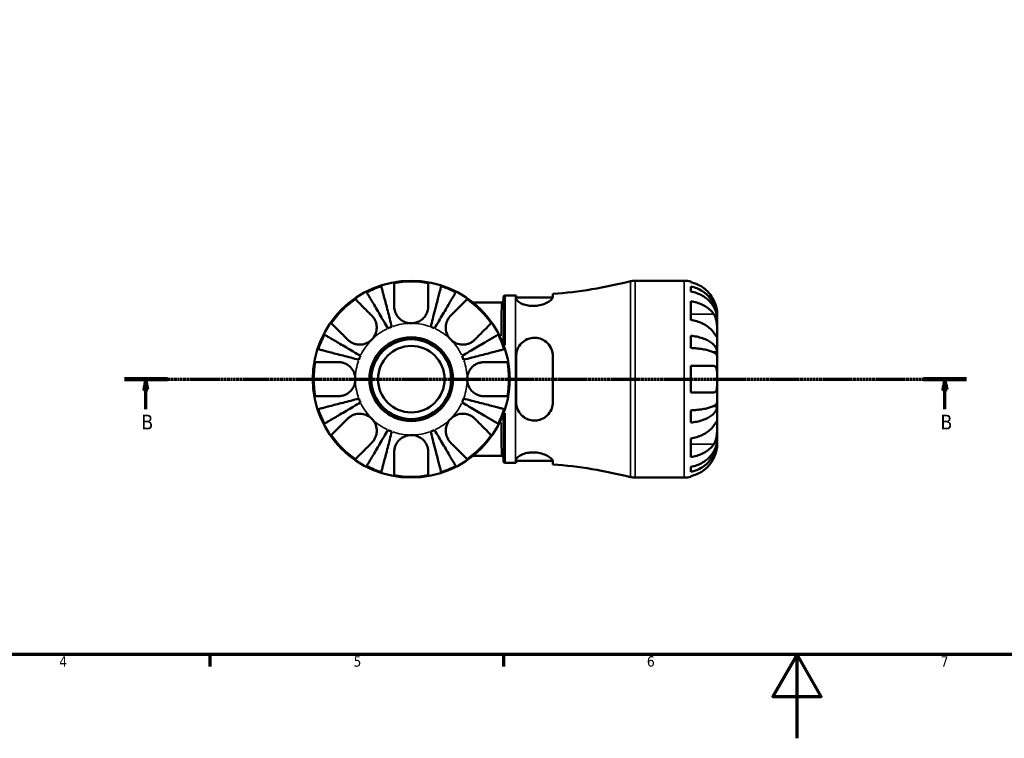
# Model space of a CAD drawing. Header units: millimetres. Extents: x 0 to 903, y 0 to 680.
# Tile 2 of 11: x 235 to 470, y 0 to 171. Entities that reach past the tile are written whole.
import ezdxf

# ---------------------------------------------------------------- set-up
doc = ezdxf.new("R2010")
doc.units = ezdxf.units.MM
doc.linetypes.add('CHAIN', pattern=[0.7087, 0.4724, -0.0591, 0.1181, -0.0591])
for name, color, linetype, lineweight in [('Border (ISO)', 7, 'Continuous', 70), ('Section Line (ISO)', 7, 'CHAIN', 70), ('Visible (ISO)', 7, 'Continuous', 50), ('Visible Narrow (ISO)', 7, 'Continuous', 35)]:
    doc.layers.add(name, color=color, linetype=linetype, lineweight=lineweight)
doc.styles.add('Label Text (ISO)', font='tahoma.ttf')
doc.styles.add('Note Text (ISO)', font='tahoma.ttf')

# ---------------------------------------------------------------- blocks, each defined once
blk = doc.blocks.new('Borders Default Border')
at = {"layer": 'Border (ISO)'}
for p, q in [((280.33, 20), (280.33, 17.1)), ((350.42, 20), (350.42, 17.1))]:
    blk.add_line(p, q, dxfattribs=at)
at = {"layer": 'Border (ISO)', "flags": 128}
for points in [[(20, 20), (20, 574), (821, 574), (821, 20), (20, 20)], [(420.5, 0), (420.5, 20), (414.73, 10), (426.27, 10), (420.5, 20)]]:
    blk.add_lwpolyline(points, dxfattribs=at)
at = {"layer": 'Border (ISO)', "color": 232, "true_color": 0xca0064, "char_height": 2.5, "attachment_point": 7, "style": 'Note Text (ISO)'}
for s, insert in [('4', (244.42, 17.1)), ('5', (314.64, 17.05)), ('6', (384.66, 17.05)), ('7', (454.77, 17.1))]:
    blk.add_mtext(s, dxfattribs=dict(at, insert=insert))
blk = doc.blocks.new('2dTransSection0')
at = {"layer": 'Section Line (ISO)', "linetype": 'CHAIN'}
blk.add_line((259.95, 85.7), (460.92, 85.7), dxfattribs=at)
at = {"layer": 'Section Line (ISO)', "linetype": 'Continuous', "lineweight": 140}
for p, q in [((259.95, 85.7), (270.24, 85.7)), ((450.63, 85.7), (460.92, 85.7))]:
    blk.add_line(p, q, dxfattribs=at)
at = {"layer": 'Section Line (ISO)', "linetype": 'Continuous'}
for p, q in [((265.09, 85.7), (264.59, 83.2)), ((265.09, 83.2), (265.09, 85.7)), ((265.59, 83.2), (265.09, 85.7)), ((455.78, 85.7), (455.28, 83.2)), ((455.78, 83.2), (455.78, 85.7)), ((456.28, 83.2), (455.78, 85.7)), ((264.59, 83.2), (265.59, 83.2)), ((265.09, 78.52), (265.09, 83.2)), ((455.28, 83.2), (456.28, 83.2)), ((455.78, 78.52), (455.78, 83.2))]:
    blk.add_line(p, q, dxfattribs=at)
at = {"layer": 'Section Line (ISO)', "linetype": 'Continuous', "flags": 128}
for points in [[(265.59, 83.2), (265.09, 85.7), (264.59, 83.2), (265.59, 83.2)], [(456.28, 83.2), (455.78, 85.7), (455.28, 83.2), (456.28, 83.2)]]:
    blk.add_lwpolyline(points, dxfattribs=at)
at = {"layer": 'Section Line (ISO)'}
for points in [[(265.59, 83.2), (265.09, 85.7), (264.59, 83.2), (265.59, 83.2)], [(456.28, 83.2), (455.78, 85.7), (455.28, 83.2), (456.28, 83.2)]]:
    blk.add_solid(points, dxfattribs=at)
at = {"layer": 'Section Line (ISO)', "char_height": 3.5, "attachment_point": 7, "style": 'Label Text (ISO)'}
for insert in [(264.02, 73.7), (454.71, 73.7)]:
    blk.add_mtext('B', dxfattribs=dict(at, insert=insert))

msp = doc.modelspace()

# ---------------------------------------------------------------- linework, layer by layer
at = {"layer": 'Visible (ISO)'}
for p, q in [((381.85, 109.198), (393.549, 109.198)), ((395.124, 109.039), (395.124, 108.825)), ((362.209, 105.269), (362.209, 106.027)), ((395.124, 107.817), (395.124, 106.609)), ((349.927, 104.028), (343.13, 104.028)), ((350.397, 94.032), (350.397, 105.203)), ((350.867, 105.673), (353.277, 105.673)), ((353.459, 105.673), (353.459, 104.901)), ((353.459, 105.173), (362.197, 105.173)), ((395.124, 104.279), (395.124, 99.824)), ((401.424, 100.317), (401.424, 101.323)), ((401.424, 100.317), (401.412, 100.317)), ((401.424, 99.935), (401.424, 100.317)), ((401.424, 96.746), (401.424, 99.935)), ((401.424, 92.136), (401.424, 96.746)), ((395.124, 96.067), (395.124, 93.152)), ((401.424, 92.136), (400.516, 92.136)), ((401.424, 91.212), (401.424, 92.136)), ((353.459, 91.198), (353.459, 80.198)), ((362.209, 80.198), (362.209, 91.198)), ((401.424, 85.698), (401.424, 91.212)), ((395.124, 88.848), (395.124, 82.548)), ((401.424, 80.183), (401.424, 85.698)), ((401.424, 79.26), (401.424, 80.183)), ((395.124, 78.244), (395.124, 75.328)), ((401.424, 79.26), (400.516, 79.26)), ((401.424, 74.649), (401.424, 79.26)), ((350.397, 66.193), (350.397, 77.364)), ((401.424, 71.461), (401.424, 74.649)), ((395.124, 71.572), (395.124, 67.117)), ((401.424, 71.078), (401.412, 71.078)), ((401.424, 71.078), (401.424, 71.461)), ((401.424, 70.073), (401.424, 71.078)), ((343.13, 67.368), (349.927, 67.368)), ((353.459, 66.495), (353.459, 65.723)), ((353.459, 66.223), (362.197, 66.223)), ((362.209, 65.369), (362.209, 66.127)), ((350.867, 65.723), (353.277, 65.723)), ((395.124, 64.787), (395.124, 63.579)), ((381.85, 62.198), (393.549, 62.198)), ((395.124, 62.57), (395.124, 62.357))]:
    msp.add_line(p, q, dxfattribs=at)
for radius in [23.5, 9.995, 9.525, 7.937]:
    msp.add_circle((328.424, 85.698), radius, dxfattribs=at)
for centre, radius, start, end in [((328.424, 85.698), 23.295, 79.94772, 100.05228), ((353.277, 218.542), 112.869, 274.53916, 284.06572), ((381.85, 104.498), 4.7, 90, 104.06572), ((393.549, 101.323), 7.875, 78.46304, 90), ((328.424, 85.698), 23.295, 107.84558, 117.15442), ((328.424, 85.698), 23.295, 62.84558, 72.15442), ((328.424, 85.698), 23.295, 124.94772, 145.05228), ((328.424, 85.698), 23.295, 34.94772, 55.05228), ((349.927, 104.498), 0.47, 270, 0), ((350.867, 105.203), 0.47, 90, 180), ((353.277, 218.542), 112.869, 270, 270.09264), ((328.424, 85.698), 13.335, 110.35117, 114.64883), ((328.424, 85.698), 13.335, 65.35117, 69.64883), ((328.424, 85.698), 23.295, 152.84558, 162.15442), ((328.424, 85.698), 23.295, 17.84558, 27.15442), ((328.424, 85.698), 23.295, 169.94772, 190.05228), ((328.424, 85.698), 13.335, 155.35117, 159.64883), ((328.424, 85.698), 13.335, 20.35117, 24.64883), ((328.424, 85.698), 23.295, 349.94772, 10.05228), ((328.424, 85.698), 13.335, 200.35117, 204.64883), ((328.424, 85.698), 13.335, 335.35117, 339.64883), ((328.424, 85.698), 23.295, 197.84558, 207.15442), ((328.424, 85.698), 23.295, 332.84558, 342.15442), ((328.424, 85.698), 13.335, 245.35117, 249.64883), ((328.424, 85.698), 13.335, 290.35117, 294.64883), ((328.424, 85.698), 23.295, 214.94772, 235.05228), ((328.424, 85.698), 23.295, 304.94772, 325.05228), ((349.927, 66.898), 0.47, 0, 90), ((350.867, 66.193), 0.47, 180, 270), ((328.424, 85.698), 23.295, 242.84558, 252.15442), ((328.424, 85.698), 23.295, 287.84558, 297.15442), ((353.277, -47.146), 112.869, 89.90736, 90), ((353.277, -47.146), 112.869, 75.93428, 85.46084), ((328.424, 85.698), 23.295, 259.94772, 280.05228), ((381.85, 66.898), 4.7, 255.93428, 270), ((393.549, 70.073), 7.875, 270, 281.53696)]:
    msp.add_arc(centre, radius, start, end, dxfattribs=at)
for points, knots in [([(324.358, 103.099), (324.358, 103.497), (324.358, 103.898), (324.358, 104.861), (324.358, 105.4), (324.358, 106.299), (324.358, 106.742), (324.358, 107.507), (324.358, 107.828), (324.358, 108.302), (324.358, 108.502), (324.358, 108.635)], [7.57906415, 7.57906415, 7.57906415, 7.57906415, 7.70533205, 7.70533205, 7.896537, 7.896537, 8.08477418, 8.08477418, 8.27301137, 8.27301137, 8.45373299, 8.45373299, 8.45373299, 8.45373299]), ([(332.49, 108.635), (332.49, 108.502), (332.49, 108.302), (332.49, 107.828), (332.49, 107.507), (332.49, 106.742), (332.49, 106.299), (332.49, 105.4), (332.49, 104.861), (332.49, 103.898), (332.49, 103.497), (332.49, 103.099)], [3.07505857, 3.07505857, 3.07505857, 3.07505857, 3.25578019, 3.25578019, 3.44401738, 3.44401738, 3.63225456, 3.63225456, 3.82345951, 3.82345951, 3.94972741, 3.94972741, 3.94972741, 3.94972741]), ([(400.647, 104.473), (400.489, 104.806), (400.3, 105.143), (399.792, 105.909), (399.449, 106.323), (398.76, 107.016), (398.352, 107.359), (397.471, 107.95), (397, 108.199), (396.117, 108.567), (395.626, 108.722), (395.124, 108.825)], [3.89239507, 3.89239507, 3.89239507, 3.89239507, 3.99831093, 3.99831093, 4.14541915, 4.14541915, 4.2913159, 4.2913159, 4.43721264, 4.43721264, 4.57824766, 4.57824766, 4.57824766, 4.57824766]), ([(322.863, 97.818), (322.543, 98.361), (322.193, 98.955), (321.509, 100.117), (321.174, 100.686), (320.583, 101.688), (320.273, 102.214), (319.695, 103.196), (319.426, 103.653), (318.975, 104.418), (318.751, 104.798), (318.365, 105.453), (318.203, 105.729), (317.963, 106.137), (317.861, 106.31), (317.793, 106.425)], [4.5445811, 4.5445811, 4.5445811, 4.5445811, 4.7337664, 4.7337664, 4.9229517, 4.9229517, 5.1114594, 5.1114594, 5.2999672, 5.2999672, 5.4881515, 5.4881515, 5.6763358, 5.6763358, 5.8595384, 5.8595384, 5.8595384, 5.8595384]), ([(321.286, 107.872), (321.319, 107.743), (321.369, 107.548), (321.488, 107.089), (321.568, 106.78), (321.759, 106.043), (321.869, 105.617), (322.091, 104.757), (322.224, 104.244), (322.509, 103.14), (322.662, 102.549), (322.953, 101.423), (323.119, 100.784), (323.457, 99.478), (323.629, 98.811), (323.787, 98.2)], [0.1928457, 0.1928457, 0.1928457, 0.1928457, 0.3760483, 0.3760483, 0.5642326, 0.5642326, 0.7524169, 0.7524169, 0.9409246, 0.9409246, 1.1294323, 1.1294323, 1.3186176, 1.3186176, 1.5078029, 1.5078029, 1.5078029, 1.5078029]), ([(333.062, 98.2), (333.22, 98.811), (333.392, 99.478), (333.73, 100.784), (333.895, 101.423), (334.187, 102.549), (334.34, 103.14), (334.625, 104.244), (334.758, 104.757), (334.98, 105.617), (335.09, 106.043), (335.281, 106.78), (335.361, 107.089), (335.479, 107.548), (335.53, 107.743), (335.563, 107.872)], [4.5445786, 4.5445786, 4.5445786, 4.5445786, 4.7337639, 4.7337639, 4.9229492, 4.9229492, 5.1114569, 5.1114569, 5.2999646, 5.2999646, 5.4881489, 5.4881489, 5.6763332, 5.6763332, 5.8595358, 5.8595358, 5.8595358, 5.8595358]), ([(339.056, 106.425), (338.988, 106.31), (338.886, 106.137), (338.646, 105.729), (338.483, 105.453), (338.097, 104.798), (337.874, 104.418), (337.423, 103.653), (337.154, 103.196), (336.576, 102.214), (336.266, 101.688), (335.675, 100.686), (335.34, 100.117), (334.656, 98.955), (334.306, 98.361), (333.986, 97.818)], [0.1928457, 0.1928457, 0.1928457, 0.1928457, 0.3760483, 0.3760483, 0.5642326, 0.5642326, 0.7524169, 0.7524169, 0.9409246, 0.9409246, 1.1294323, 1.1294323, 1.3186176, 1.3186176, 1.5078029, 1.5078029, 1.5078029, 1.5078029]), ([(395.124, 107.817), (395.629, 107.716), (396.123, 107.566), (397.009, 107.21), (397.48, 106.97), (398.361, 106.4), (398.77, 106.069), (399.458, 105.402), (399.8, 105.004), (400.389, 104.149), (400.637, 103.69), (401.01, 102.817), (401.169, 102.321), (401.376, 101.308), (401.424, 100.791), (401.424, 100.317)], [0.1494024, 0.1494024, 0.1494024, 0.1494024, 0.2912498, 0.2912498, 0.4370651, 0.4370651, 0.5828803, 0.5828803, 0.7290354, 0.7290354, 0.8751905, 0.8751905, 1.0219149, 1.0219149, 1.1686392, 1.1686392, 1.1686392, 1.1686392]), ([(401.424, 99.935), (401.424, 100.356), (401.376, 100.816), (401.169, 101.718), (401.01, 102.159), (400.637, 102.936), (400.389, 103.344), (399.8, 104.106), (399.458, 104.46), (398.77, 105.053), (398.361, 105.348), (397.48, 105.856), (397.009, 106.069), (396.123, 106.386), (395.629, 106.52), (395.124, 106.609)], [3.5133937, 3.5133937, 3.5133937, 3.5133937, 3.6601181, 3.6601181, 3.8068425, 3.8068425, 3.9529976, 3.9529976, 4.0991526, 4.0991526, 4.2449679, 4.2449679, 4.3907831, 4.3907831, 4.5326305, 4.5326305, 4.5326305, 4.5326305]), ([(315.081, 104.792), (315.175, 104.698), (315.316, 104.556), (315.651, 104.222), (315.878, 103.994), (316.419, 103.453), (316.733, 103.14), (317.368, 102.505), (317.749, 102.123), (318.43, 101.442), (318.714, 101.159), (318.995, 100.877)], [3.07505857, 3.07505857, 3.07505857, 3.07505857, 3.25578019, 3.25578019, 3.44401738, 3.44401738, 3.63225456, 3.63225456, 3.82345951, 3.82345951, 3.94972741, 3.94972741, 3.94972741, 3.94972741]), ([(337.854, 100.877), (338.135, 101.159), (338.419, 101.442), (339.1, 102.123), (339.481, 102.505), (340.116, 103.14), (340.43, 103.453), (340.971, 103.994), (341.198, 104.222), (341.533, 104.556), (341.674, 104.698), (341.768, 104.792)], [7.57906415, 7.57906415, 7.57906415, 7.57906415, 7.70533205, 7.70533205, 7.896537, 7.896537, 8.08477418, 8.08477418, 8.27301137, 8.27301137, 8.45373299, 8.45373299, 8.45373299, 8.45373299]), ([(362.209, 105.269), (362.209, 105.23), (362.203, 105.19), (362.148, 105.007), (362.036, 104.846), (361.629, 104.449), (361.287, 104.206), (360.446, 103.762), (359.954, 103.561), (358.965, 103.295), (358.497, 103.212), (357.563, 103.145), (357.113, 103.156), (356.189, 103.265), (355.733, 103.372), (354.862, 103.664), (354.469, 103.857), (353.844, 104.265), (353.624, 104.48), (353.481, 104.753), (353.459, 104.83), (353.459, 104.901)], [-1.5355872, -1.5355872, -1.5355872, -1.5355872, -1.4929353, -1.4929353, -1.349915, -1.349915, -1.1588459, -1.1588459, -0.9759724, -0.9759724, -0.8302518, -0.8302518, -0.6940449, -0.6940449, -0.5400947, -0.5400947, -0.3625792, -0.3625792, -0.1742845, -0.1742845, -0.096304, -0.096304, -0.096304, -0.096304]), ([(395.124, 104.279), (395.626, 104.206), (396.117, 104.096), (397, 103.836), (397.471, 103.66), (398.352, 103.242), (398.76, 102.999), (399.449, 102.51), (399.792, 102.217), (400.3, 101.675), (400.489, 101.437), (400.647, 101.201)], [0.14941001, 0.14941001, 0.14941001, 0.14941001, 0.29044502, 0.29044502, 0.43634177, 0.43634177, 0.58223851, 0.58223851, 0.72934673, 0.72934673, 0.83526259, 0.83526259, 0.83526259, 0.83526259]), ([(401.424, 101.323), (401.424, 101.323), (401.425, 101.346), (401.423, 101.44), (401.422, 101.514), (401.408, 101.783), (401.388, 102.026), (401.303, 102.537), (401.253, 102.773), (401.135, 103.211), (401.076, 103.402), (400.94, 103.791), (400.862, 103.989), (400.735, 104.282), (400.692, 104.378), (400.647, 104.473)], [-2.17667965, -2.17667965, -2.17667965, -2.17667965, -2.11086653, -2.11086653, -2.04055216, -2.04055216, -1.91738302, -1.91738302, -1.82942275, -1.82942275, -1.76558177, -1.76558177, -1.70117883, -1.70117883, -1.66961913, -1.66961913, -1.66961913, -1.66961913]), ([(328.424, 99.033), (328.261, 99.033), (328.099, 99.043), (327.403, 99.127), (326.889, 99.296), (326.04, 99.776), (325.697, 100.052), (325.164, 100.643), (324.962, 100.938), (324.623, 101.604), (324.5, 101.971), (324.381, 102.596), (324.358, 102.849), (324.358, 103.099)], [0, 0, 0, 0, 0.04889948, 0.04889948, 0.21009716, 0.21009716, 0.34213713, 0.34213713, 0.45158309, 0.45158309, 0.57377734, 0.57377734, 0.65722976, 0.65722976, 0.65722976, 0.65722976]), ([(332.49, 103.099), (332.49, 102.719), (332.437, 102.332), (332.223, 101.606), (332.076, 101.271), (331.687, 100.645), (331.451, 100.358), (330.829, 99.786), (330.427, 99.528), (329.493, 99.139), (328.962, 99.033), (328.424, 99.033)], [-0.65754947, -0.65754947, -0.65754947, -0.65754947, -0.53070006, -0.53070006, -0.41672323, -0.41672323, -0.30399904, -0.30399904, -0.16122349, -0.16122349, 0, 0, 0, 0]), ([(400.647, 101.201), (400.704, 101.115), (400.76, 101.023), (400.896, 100.768), (400.972, 100.596), (401.107, 100.223), (401.165, 100.022), (401.279, 99.523), (401.326, 99.222), (401.397, 98.526), (401.413, 98.138), (401.426, 97.39), (401.424, 97.041), (401.424, 96.746)], [-0.50766593, -0.50766593, -0.50766593, -0.50766593, -0.46718991, -0.46718991, -0.40200215, -0.40200215, -0.33506637, -0.33506637, -0.24300458, -0.24300458, -0.12488859, -0.12488859, 0, 0, 0, 0]), ([(313.245, 95.127), (312.972, 95.4), (312.697, 95.675), (312.025, 96.347), (311.645, 96.727), (311.006, 97.366), (310.689, 97.683), (310.141, 98.231), (309.91, 98.462), (309.57, 98.802), (309.426, 98.946), (309.33, 99.042)], [7.5790432, 7.5790432, 7.5790432, 7.5790432, 7.70137668, 7.70137668, 7.89130395, 7.89130395, 8.08086533, 8.08086533, 8.27042672, 8.27042672, 8.45368445, 8.45368445, 8.45368445, 8.45368445]), ([(318.995, 100.877), (319.143, 100.729), (319.281, 100.568), (319.561, 100.184), (319.696, 99.956), (319.917, 99.48), (320.003, 99.235), (320.151, 98.642), (320.191, 98.29), (320.177, 97.427), (320.073, 96.923), (319.675, 95.956), (319.374, 95.506), (318.995, 95.127)], [-0.65643927, -0.65643927, -0.65643927, -0.65643927, -0.58677736, -0.58677736, -0.50237645, -0.50237645, -0.42175807, -0.42175807, -0.31433752, -0.31433752, -0.16088329, -0.16088329, 0, 0, 0, 0]), ([(337.854, 95.127), (337.53, 95.45), (337.264, 95.826), (336.835, 96.717), (336.701, 97.236), (336.648, 98.142), (336.678, 98.517), (336.816, 99.141), (336.899, 99.392), (337.109, 99.873), (337.236, 100.1), (337.524, 100.516), (337.682, 100.706), (337.854, 100.877)], [0, 0, 0, 0, 0.1371623, 0.1371623, 0.29710057, 0.29710057, 0.41124825, 0.41124825, 0.49335913, 0.49335913, 0.57618717, 0.57618717, 0.6573755, 0.6573755, 0.6573755, 0.6573755]), ([(347.518, 99.042), (347.423, 98.946), (347.279, 98.802), (346.939, 98.462), (346.708, 98.231), (346.16, 97.683), (345.843, 97.366), (345.204, 96.727), (344.824, 96.347), (344.152, 95.675), (343.877, 95.4), (343.604, 95.127)], [3.07510928, 3.07510928, 3.07510928, 3.07510928, 3.25836701, 3.25836701, 3.4479284, 3.4479284, 3.63748979, 3.63748979, 3.82741705, 3.82741705, 3.94975053, 3.94975053, 3.94975053, 3.94975053]), ([(400.647, 96.746), (400.489, 96.982), (400.3, 97.22), (399.792, 97.762), (399.449, 98.055), (398.76, 98.545), (398.352, 98.787), (397.471, 99.205), (397, 99.381), (396.117, 99.641), (395.626, 99.751), (395.124, 99.824)], [3.89239507, 3.89239507, 3.89239507, 3.89239507, 3.99831093, 3.99831093, 4.14541915, 4.14541915, 4.2913159, 4.2913159, 4.43721264, 4.43721264, 4.57824766, 4.57824766, 4.57824766, 4.57824766]), ([(401.424, 96.746), (401.424, 96.591), (401.425, 96.452), (401.423, 96.204), (401.422, 96.098), (401.409, 95.9), (401.394, 95.835), (401.329, 95.816), (401.282, 95.854), (401.165, 95.995), (401.107, 96.074), (400.972, 96.266), (400.896, 96.376), (400.76, 96.578), (400.705, 96.66), (400.647, 96.746)], [0, 0, 0, 0, 0.06608139, 0.06608139, 0.13667451, 0.13667451, 0.23873403, 0.23873403, 0.33457773, 0.33457773, 0.40157847, 0.40157847, 0.46685307, 0.46685307, 0.50745344, 0.50745344, 0.50745344, 0.50745344]), ([(307.697, 96.329), (307.812, 96.262), (307.985, 96.16), (308.394, 95.919), (308.669, 95.757), (309.324, 95.371), (309.704, 95.147), (310.47, 94.696), (310.926, 94.428), (311.908, 93.849), (312.434, 93.539), (313.436, 92.949), (314.005, 92.614), (315.168, 91.929), (315.761, 91.579), (316.305, 91.259)], [0.1928457, 0.1928457, 0.1928457, 0.1928457, 0.3760483, 0.3760483, 0.5642326, 0.5642326, 0.7524169, 0.7524169, 0.9409246, 0.9409246, 1.1294323, 1.1294323, 1.3186176, 1.3186176, 1.5078029, 1.5078029, 1.5078029, 1.5078029]), ([(318.995, 95.127), (318.672, 94.804), (318.297, 94.538), (317.406, 94.108), (316.886, 93.974), (315.98, 93.921), (315.605, 93.952), (314.981, 94.09), (314.73, 94.172), (314.249, 94.383), (314.023, 94.51), (313.606, 94.797), (313.417, 94.955), (313.245, 95.127)], [0, 0, 0, 0, 0.1371623, 0.1371623, 0.29710057, 0.29710057, 0.41124825, 0.41124825, 0.49335913, 0.49335913, 0.57618717, 0.57618717, 0.6573755, 0.6573755, 0.6573755, 0.6573755]), ([(343.604, 95.127), (343.456, 94.979), (343.295, 94.841), (342.911, 94.561), (342.683, 94.426), (342.207, 94.206), (341.962, 94.119), (341.368, 93.972), (341.017, 93.931), (340.153, 93.945), (339.65, 94.049), (338.683, 94.448), (338.233, 94.748), (337.854, 95.127)], [-0.65643927, -0.65643927, -0.65643927, -0.65643927, -0.58677736, -0.58677736, -0.50237645, -0.50237645, -0.42175807, -0.42175807, -0.31433752, -0.31433752, -0.16088329, -0.16088329, 0, 0, 0, 0]), ([(340.544, 91.259), (341.088, 91.579), (341.681, 91.929), (342.844, 92.614), (343.412, 92.949), (344.415, 93.539), (344.941, 93.849), (345.923, 94.428), (346.379, 94.696), (347.145, 95.147), (347.524, 95.371), (348.18, 95.757), (348.455, 95.919), (348.864, 96.16), (349.037, 96.262), (349.152, 96.329)], [4.5445811, 4.5445811, 4.5445811, 4.5445811, 4.7337664, 4.7337664, 4.9229517, 4.9229517, 5.1114594, 5.1114594, 5.2999672, 5.2999672, 5.4881515, 5.4881515, 5.6763358, 5.6763358, 5.8595384, 5.8595384, 5.8595384, 5.8595384]), ([(353.459, 91.198), (353.459, 91.31), (353.464, 91.421), (353.507, 91.984), (353.611, 92.424), (353.994, 93.37), (354.312, 93.857), (355.101, 94.657), (355.561, 94.978), (356.5, 95.39), (356.953, 95.509), (357.877, 95.597), (358.332, 95.568), (359.297, 95.356), (359.785, 95.148), (360.734, 94.531), (361.17, 94.093), (361.815, 93.102), (362.035, 92.557), (362.186, 91.721), (362.209, 91.46), (362.209, 91.198)], [-1.5267246, -1.5267246, -1.5267246, -1.5267246, -1.4917283, -1.4917283, -1.3498178, -1.3498178, -1.1671073, -1.1671073, -0.9943543, -0.9943543, -0.8529677, -0.8529677, -0.7151654, -0.7151654, -0.5515407, -0.5515407, -0.3560734, -0.3560734, -0.1699257, -0.1699257, -0.0876857, -0.0876857, -0.0876857, -0.0876857]), ([(395.124, 96.067), (395.629, 96.015), (396.123, 95.936), (397.009, 95.75), (397.48, 95.624), (398.361, 95.325), (398.77, 95.151), (399.458, 94.802), (399.8, 94.593), (400.389, 94.145), (400.637, 93.904), (401.01, 93.446), (401.169, 93.186), (401.376, 92.655), (401.424, 92.384), (401.424, 92.136)], [0.1494024, 0.1494024, 0.1494024, 0.1494024, 0.2912498, 0.2912498, 0.4370651, 0.4370651, 0.5828803, 0.5828803, 0.7290354, 0.7290354, 0.8751905, 0.8751905, 1.0219149, 1.0219149, 1.1686392, 1.1686392, 1.1686392, 1.1686392]), ([(315.922, 90.335), (315.311, 90.493), (314.644, 90.666), (313.338, 91.003), (312.699, 91.169), (311.573, 91.46), (310.982, 91.613), (309.878, 91.898), (309.366, 92.031), (308.506, 92.253), (308.079, 92.364), (307.342, 92.554), (307.033, 92.634), (306.574, 92.753), (306.38, 92.803), (306.251, 92.837)], [4.5445786, 4.5445786, 4.5445786, 4.5445786, 4.7337639, 4.7337639, 4.9229492, 4.9229492, 5.1114569, 5.1114569, 5.2999646, 5.2999646, 5.4881489, 5.4881489, 5.6763332, 5.6763332, 5.8595358, 5.8595358, 5.8595358, 5.8595358]), ([(350.598, 92.837), (350.469, 92.803), (350.275, 92.753), (349.816, 92.634), (349.506, 92.554), (348.77, 92.364), (348.343, 92.253), (347.483, 92.031), (346.971, 91.898), (345.867, 91.613), (345.276, 91.46), (344.15, 91.169), (343.51, 91.003), (342.204, 90.666), (341.538, 90.493), (340.927, 90.335)], [0.1928457, 0.1928457, 0.1928457, 0.1928457, 0.3760483, 0.3760483, 0.5642326, 0.5642326, 0.7524169, 0.7524169, 0.9409246, 0.9409246, 1.1294323, 1.1294323, 1.3186176, 1.3186176, 1.5078029, 1.5078029, 1.5078029, 1.5078029]), ([(401.424, 91.212), (401.424, 91.335), (401.376, 91.468), (401.169, 91.73), (401.01, 91.859), (400.637, 92.085), (400.389, 92.203), (399.8, 92.424), (399.458, 92.527), (398.77, 92.7), (398.361, 92.785), (397.48, 92.933), (397.009, 92.995), (396.123, 93.087), (395.629, 93.126), (395.124, 93.152)], [3.5133937, 3.5133937, 3.5133937, 3.5133937, 3.6601181, 3.6601181, 3.8068425, 3.8068425, 3.9529976, 3.9529976, 4.0991526, 4.0991526, 4.2449679, 4.2449679, 4.3907831, 4.3907831, 4.5326305, 4.5326305, 4.5326305, 4.5326305]), ([(305.487, 89.764), (305.621, 89.764), (305.82, 89.764), (306.294, 89.764), (306.615, 89.764), (307.38, 89.764), (307.824, 89.764), (308.722, 89.764), (309.261, 89.764), (310.225, 89.764), (310.625, 89.764), (311.023, 89.764)], [3.07505857, 3.07505857, 3.07505857, 3.07505857, 3.25578019, 3.25578019, 3.44401738, 3.44401738, 3.63225456, 3.63225456, 3.82345951, 3.82345951, 3.94972741, 3.94972741, 3.94972741, 3.94972741]), ([(311.023, 89.764), (311.213, 89.764), (311.405, 89.751), (311.872, 89.684), (312.145, 89.616), (312.66, 89.429), (312.9, 89.315), (313.423, 88.998), (313.695, 88.782), (314.295, 88.166), (314.58, 87.734), (314.983, 86.765), (315.089, 86.234), (315.089, 85.698)], [-0.65591194, -0.65591194, -0.65591194, -0.65591194, -0.592791, -0.592791, -0.50308131, -0.50308131, -0.42061589, -0.42061589, -0.31529687, -0.31529687, -0.16088459, -0.16088459, 0, 0, 0, 0]), ([(341.759, 85.698), (341.759, 86.135), (341.83, 86.57), (342.108, 87.402), (342.314, 87.794), (342.83, 88.48), (343.131, 88.771), (343.701, 89.176), (343.948, 89.315), (344.453, 89.535), (344.709, 89.616), (345.254, 89.734), (345.542, 89.764), (345.825, 89.764)], [-2.80529162, -2.80529162, -2.80529162, -2.80529162, -2.67403191, -2.67403191, -2.54176238, -2.54176238, -2.41525853, -2.41525853, -2.3277362, -2.3277362, -2.24257227, -2.24257227, -2.14764656, -2.14764656, -2.14764656, -2.14764656]), ([(345.825, 89.764), (346.224, 89.764), (346.624, 89.764), (347.587, 89.764), (348.127, 89.764), (349.025, 89.764), (349.469, 89.764), (350.234, 89.764), (350.555, 89.764), (351.029, 89.764), (351.228, 89.764), (351.361, 89.764)], [7.57906415, 7.57906415, 7.57906415, 7.57906415, 7.70533205, 7.70533205, 7.896537, 7.896537, 8.08477418, 8.08477418, 8.27301137, 8.27301137, 8.45373299, 8.45373299, 8.45373299, 8.45373299]), ([(395.124, 88.848), (395.626, 88.848), (396.117, 88.848), (397, 88.848), (397.471, 88.848), (398.352, 88.848), (398.76, 88.848), (399.449, 88.848), (399.792, 88.848), (400.3, 88.848), (400.489, 88.848), (400.647, 88.848)], [0.14941001, 0.14941001, 0.14941001, 0.14941001, 0.29044502, 0.29044502, 0.43634177, 0.43634177, 0.58223851, 0.58223851, 0.72934673, 0.72934673, 0.83526259, 0.83526259, 0.83526259, 0.83526259]), ([(400.647, 88.848), (400.653, 88.848), (400.658, 88.848), (400.743, 88.846), (400.817, 88.83), (400.944, 88.773), (400.998, 88.736), (401.106, 88.629), (401.158, 88.554), (401.275, 88.309), (401.326, 88.11), (401.398, 87.592), (401.413, 87.267), (401.426, 86.526), (401.424, 86.114), (401.424, 85.698)], [-0.51072287, -0.51072287, -0.51072287, -0.51072287, -0.50653573, -0.50653573, -0.4498196, -0.4498196, -0.40070764, -0.40070764, -0.34173664, -0.34173664, -0.24159774, -0.24159774, -0.12498377, -0.12498377, 0, 0, 0, 0]), ([(315.089, 85.698), (315.089, 85.26), (315.019, 84.826), (314.741, 83.993), (314.535, 83.602), (314.018, 82.916), (313.718, 82.625), (313.148, 82.219), (312.901, 82.081), (312.396, 81.861), (312.14, 81.779), (311.595, 81.661), (311.307, 81.632), (311.023, 81.632)], [-2.80529162, -2.80529162, -2.80529162, -2.80529162, -2.67403191, -2.67403191, -2.54176238, -2.54176238, -2.41525853, -2.41525853, -2.3277362, -2.3277362, -2.24257227, -2.24257227, -2.14764656, -2.14764656, -2.14764656, -2.14764656]), ([(345.825, 81.632), (345.636, 81.632), (345.444, 81.645), (344.977, 81.712), (344.704, 81.779), (344.189, 81.967), (343.949, 82.081), (343.425, 82.398), (343.154, 82.613), (342.554, 83.23), (342.269, 83.662), (341.866, 84.631), (341.759, 85.162), (341.759, 85.698)], [-0.65591194, -0.65591194, -0.65591194, -0.65591194, -0.592791, -0.592791, -0.50308131, -0.50308131, -0.42061589, -0.42061589, -0.31529687, -0.31529687, -0.16088459, -0.16088459, 0, 0, 0, 0]), ([(401.424, 85.698), (401.424, 85.447), (401.425, 85.198), (401.423, 84.687), (401.42, 84.429), (401.398, 83.832), (401.371, 83.52), (401.273, 83.093), (401.22, 82.95), (401.106, 82.767), (401.055, 82.709), (400.945, 82.622), (400.887, 82.592), (400.768, 82.556), (400.709, 82.548), (400.647, 82.548)], [0, 0, 0, 0, 0.07514839, 0.07514839, 0.15775683, 0.15775683, 0.27887104, 0.27887104, 0.36056434, 0.36056434, 0.41315921, 0.41315921, 0.46174689, 0.46174689, 0.50485698, 0.50485698, 0.50485698, 0.50485698]), ([(400.647, 82.548), (400.489, 82.548), (400.3, 82.548), (399.792, 82.548), (399.449, 82.548), (398.76, 82.548), (398.352, 82.548), (397.471, 82.548), (397, 82.548), (396.117, 82.548), (395.626, 82.548), (395.124, 82.548)], [3.89239507, 3.89239507, 3.89239507, 3.89239507, 3.99831093, 3.99831093, 4.14541915, 4.14541915, 4.2913159, 4.2913159, 4.43721264, 4.43721264, 4.57824766, 4.57824766, 4.57824766, 4.57824766]), ([(311.023, 81.632), (310.625, 81.632), (310.225, 81.632), (309.261, 81.632), (308.722, 81.632), (307.824, 81.632), (307.38, 81.632), (306.615, 81.632), (306.294, 81.632), (305.82, 81.632), (305.621, 81.632), (305.487, 81.632)], [7.57906415, 7.57906415, 7.57906415, 7.57906415, 7.70533205, 7.70533205, 7.896537, 7.896537, 8.08477418, 8.08477418, 8.27301137, 8.27301137, 8.45373299, 8.45373299, 8.45373299, 8.45373299]), ([(306.251, 78.559), (306.38, 78.593), (306.574, 78.643), (307.033, 78.761), (307.342, 78.841), (308.079, 79.032), (308.506, 79.142), (309.366, 79.365), (309.878, 79.497), (310.982, 79.783), (311.573, 79.936), (312.699, 80.227), (313.338, 80.392), (314.644, 80.73), (315.311, 80.902), (315.922, 81.06)], [0.1928457, 0.1928457, 0.1928457, 0.1928457, 0.3760483, 0.3760483, 0.5642326, 0.5642326, 0.7524169, 0.7524169, 0.9409246, 0.9409246, 1.1294323, 1.1294323, 1.3186176, 1.3186176, 1.5078029, 1.5078029, 1.5078029, 1.5078029]), ([(316.305, 80.136), (315.761, 79.816), (315.168, 79.467), (314.005, 78.782), (313.436, 78.447), (312.434, 77.857), (311.908, 77.547), (310.926, 76.968), (310.47, 76.699), (309.704, 76.249), (309.324, 76.025), (308.669, 75.639), (308.394, 75.477), (307.985, 75.236), (307.812, 75.134), (307.697, 75.066)], [4.5445786, 4.5445786, 4.5445786, 4.5445786, 4.7337639, 4.7337639, 4.9229492, 4.9229492, 5.1114569, 5.1114569, 5.2999646, 5.2999646, 5.4881489, 5.4881489, 5.6763332, 5.6763332, 5.8595358, 5.8595358, 5.8595358, 5.8595358]), ([(349.152, 75.066), (349.037, 75.134), (348.864, 75.236), (348.455, 75.477), (348.18, 75.639), (347.524, 76.025), (347.145, 76.249), (346.379, 76.699), (345.923, 76.968), (344.941, 77.547), (344.415, 77.857), (343.412, 78.447), (342.844, 78.782), (341.681, 79.467), (341.088, 79.816), (340.544, 80.136)], [0.1928457, 0.1928457, 0.1928457, 0.1928457, 0.3760483, 0.3760483, 0.5642326, 0.5642326, 0.7524169, 0.7524169, 0.9409246, 0.9409246, 1.1294323, 1.1294323, 1.3186176, 1.3186176, 1.5078029, 1.5078029, 1.5078029, 1.5078029]), ([(340.927, 81.06), (341.538, 80.902), (342.204, 80.73), (343.51, 80.392), (344.15, 80.227), (345.276, 79.936), (345.867, 79.783), (346.971, 79.497), (347.483, 79.365), (348.343, 79.142), (348.77, 79.032), (349.506, 78.841), (349.816, 78.761), (350.275, 78.643), (350.469, 78.593), (350.598, 78.559)], [4.5445811, 4.5445811, 4.5445811, 4.5445811, 4.7337664, 4.7337664, 4.9229517, 4.9229517, 5.1114594, 5.1114594, 5.2999672, 5.2999672, 5.4881515, 5.4881515, 5.6763358, 5.6763358, 5.8595384, 5.8595384, 5.8595384, 5.8595384]), ([(351.361, 81.632), (351.228, 81.632), (351.029, 81.632), (350.555, 81.632), (350.234, 81.632), (349.469, 81.632), (349.025, 81.632), (348.127, 81.632), (347.587, 81.632), (346.624, 81.632), (346.224, 81.632), (345.825, 81.632)], [3.07505857, 3.07505857, 3.07505857, 3.07505857, 3.25578019, 3.25578019, 3.44401738, 3.44401738, 3.63225456, 3.63225456, 3.82345951, 3.82345951, 3.94972741, 3.94972741, 3.94972741, 3.94972741]), ([(362.209, 80.198), (362.209, 80.061), (362.203, 79.925), (362.148, 79.337), (362.036, 78.898), (361.629, 77.94), (361.287, 77.446), (360.446, 76.642), (359.954, 76.326), (358.965, 75.945), (358.497, 75.846), (357.563, 75.808), (357.113, 75.859), (356.189, 76.112), (355.733, 76.329), (354.862, 76.937), (354.469, 77.348), (353.844, 78.31), (353.624, 78.869), (353.481, 79.702), (353.459, 79.949), (353.459, 80.198)], [-1.5355872, -1.5355872, -1.5355872, -1.5355872, -1.4929353, -1.4929353, -1.349915, -1.349915, -1.1588459, -1.1588459, -0.9759724, -0.9759724, -0.8302518, -0.8302518, -0.6940449, -0.6940449, -0.5400947, -0.5400947, -0.3625792, -0.3625792, -0.1742845, -0.1742845, -0.096304, -0.096304, -0.096304, -0.096304]), ([(395.124, 78.244), (395.629, 78.27), (396.123, 78.309), (397.009, 78.401), (397.48, 78.463), (398.361, 78.61), (398.77, 78.696), (399.458, 78.868), (399.8, 78.971), (400.389, 79.193), (400.637, 79.311), (401.01, 79.537), (401.169, 79.665), (401.376, 79.927), (401.424, 80.061), (401.424, 80.183)], [0.1494024, 0.1494024, 0.1494024, 0.1494024, 0.2912498, 0.2912498, 0.4370651, 0.4370651, 0.5828803, 0.5828803, 0.7290354, 0.7290354, 0.8751905, 0.8751905, 1.0219149, 1.0219149, 1.1686392, 1.1686392, 1.1686392, 1.1686392]), ([(401.424, 79.26), (401.424, 79.011), (401.376, 78.74), (401.169, 78.209), (401.01, 77.949), (400.637, 77.491), (400.389, 77.251), (399.8, 76.802), (399.458, 76.594), (398.77, 76.244), (398.361, 76.071), (397.48, 75.772), (397.009, 75.646), (396.123, 75.46), (395.629, 75.381), (395.124, 75.328)], [3.5133937, 3.5133937, 3.5133937, 3.5133937, 3.6601181, 3.6601181, 3.8068425, 3.8068425, 3.9529976, 3.9529976, 4.0991526, 4.0991526, 4.2449679, 4.2449679, 4.3907831, 4.3907831, 4.5326305, 4.5326305, 4.5326305, 4.5326305]), ([(309.33, 72.354), (309.425, 72.448), (309.566, 72.589), (309.901, 72.924), (310.128, 73.152), (310.669, 73.692), (310.982, 74.006), (311.618, 74.641), (311.999, 75.023), (312.68, 75.704), (312.963, 75.987), (313.245, 76.269)], [3.07505857, 3.07505857, 3.07505857, 3.07505857, 3.25578019, 3.25578019, 3.44401738, 3.44401738, 3.63225456, 3.63225456, 3.82345951, 3.82345951, 3.94972741, 3.94972741, 3.94972741, 3.94972741]), ([(313.245, 76.269), (313.393, 76.416), (313.554, 76.555), (313.938, 76.834), (314.166, 76.969), (314.642, 77.19), (314.887, 77.277), (315.481, 77.424), (315.832, 77.465), (316.695, 77.45), (317.199, 77.347), (318.166, 76.948), (318.616, 76.648), (318.995, 76.269)], [-0.65643927, -0.65643927, -0.65643927, -0.65643927, -0.58677736, -0.58677736, -0.50237645, -0.50237645, -0.42175807, -0.42175807, -0.31433752, -0.31433752, -0.16088329, -0.16088329, 0, 0, 0, 0]), ([(318.995, 76.269), (319.318, 75.945), (319.585, 75.57), (320.014, 74.679), (320.148, 74.16), (320.201, 73.253), (320.17, 72.878), (320.032, 72.255), (319.95, 72.003), (319.74, 71.523), (319.613, 71.296), (319.325, 70.879), (319.167, 70.69), (318.995, 70.518)], [0, 0, 0, 0, 0.1371623, 0.1371623, 0.29710057, 0.29710057, 0.41124825, 0.41124825, 0.49335913, 0.49335913, 0.57618717, 0.57618717, 0.6573755, 0.6573755, 0.6573755, 0.6573755]), ([(337.854, 70.518), (337.706, 70.666), (337.568, 70.827), (337.288, 71.212), (337.153, 71.44), (336.932, 71.916), (336.845, 72.16), (336.698, 72.754), (336.657, 73.105), (336.672, 73.969), (336.775, 74.472), (337.174, 75.439), (337.474, 75.889), (337.854, 76.269)], [-0.65643927, -0.65643927, -0.65643927, -0.65643927, -0.58677736, -0.58677736, -0.50237645, -0.50237645, -0.42175807, -0.42175807, -0.31433752, -0.31433752, -0.16088329, -0.16088329, 0, 0, 0, 0]), ([(337.854, 76.269), (338.177, 76.592), (338.552, 76.858), (339.443, 77.287), (339.963, 77.422), (340.869, 77.475), (341.244, 77.444), (341.868, 77.306), (342.119, 77.223), (342.6, 77.013), (342.826, 76.886), (343.243, 76.599), (343.432, 76.44), (343.604, 76.269)], [0, 0, 0, 0, 0.1371623, 0.1371623, 0.29710057, 0.29710057, 0.41124825, 0.41124825, 0.49335913, 0.49335913, 0.57618717, 0.57618717, 0.6573755, 0.6573755, 0.6573755, 0.6573755]), ([(343.604, 76.269), (343.877, 75.995), (344.152, 75.721), (344.824, 75.049), (345.204, 74.669), (345.843, 74.03), (346.16, 73.712), (346.708, 73.164), (346.939, 72.934), (347.279, 72.593), (347.423, 72.45), (347.518, 72.354)], [7.5790432, 7.5790432, 7.5790432, 7.5790432, 7.70137668, 7.70137668, 7.89130395, 7.89130395, 8.08086533, 8.08086533, 8.27042672, 8.27042672, 8.45368445, 8.45368445, 8.45368445, 8.45368445]), ([(400.647, 74.649), (400.704, 74.735), (400.76, 74.818), (400.896, 75.019), (400.972, 75.13), (401.107, 75.321), (401.165, 75.4), (401.279, 75.538), (401.326, 75.577), (401.397, 75.564), (401.413, 75.484), (401.426, 75.177), (401.424, 74.944), (401.424, 74.649)], [-0.50766593, -0.50766593, -0.50766593, -0.50766593, -0.46718991, -0.46718991, -0.40200215, -0.40200215, -0.33506637, -0.33506637, -0.24300458, -0.24300458, -0.12488859, -0.12488859, 0, 0, 0, 0]), ([(317.793, 64.971), (317.861, 65.086), (317.963, 65.259), (318.203, 65.667), (318.365, 65.942), (318.751, 66.598), (318.975, 66.978), (319.426, 67.743), (319.695, 68.199), (320.273, 69.181), (320.583, 69.707), (321.174, 70.71), (321.509, 71.279), (322.193, 72.441), (322.543, 73.035), (322.863, 73.578)], [0.1928457, 0.1928457, 0.1928457, 0.1928457, 0.3760483, 0.3760483, 0.5642326, 0.5642326, 0.7524169, 0.7524169, 0.9409246, 0.9409246, 1.1294323, 1.1294323, 1.3186176, 1.3186176, 1.5078029, 1.5078029, 1.5078029, 1.5078029]), ([(323.787, 73.195), (323.629, 72.585), (323.457, 71.918), (323.119, 70.612), (322.953, 69.973), (322.662, 68.846), (322.509, 68.255), (322.224, 67.152), (322.091, 66.639), (321.869, 65.779), (321.759, 65.352), (321.568, 64.616), (321.488, 64.306), (321.369, 63.848), (321.319, 63.653), (321.286, 63.524)], [4.5445786, 4.5445786, 4.5445786, 4.5445786, 4.7337639, 4.7337639, 4.9229492, 4.9229492, 5.1114569, 5.1114569, 5.2999646, 5.2999646, 5.4881489, 5.4881489, 5.6763332, 5.6763332, 5.8595358, 5.8595358, 5.8595358, 5.8595358]), ([(335.563, 63.524), (335.53, 63.653), (335.479, 63.848), (335.361, 64.306), (335.281, 64.616), (335.09, 65.352), (334.98, 65.779), (334.758, 66.639), (334.625, 67.152), (334.34, 68.255), (334.187, 68.846), (333.895, 69.973), (333.73, 70.612), (333.392, 71.918), (333.22, 72.585), (333.062, 73.195)], [0.1928457, 0.1928457, 0.1928457, 0.1928457, 0.3760483, 0.3760483, 0.5642326, 0.5642326, 0.7524169, 0.7524169, 0.9409246, 0.9409246, 1.1294323, 1.1294323, 1.3186176, 1.3186176, 1.5078029, 1.5078029, 1.5078029, 1.5078029]), ([(333.986, 73.578), (334.306, 73.035), (334.656, 72.441), (335.34, 71.279), (335.675, 70.71), (336.266, 69.707), (336.576, 69.181), (337.154, 68.199), (337.423, 67.743), (337.874, 66.978), (338.097, 66.598), (338.483, 65.942), (338.646, 65.667), (338.886, 65.259), (338.988, 65.086), (339.056, 64.971)], [4.5445786, 4.5445786, 4.5445786, 4.5445786, 4.7337639, 4.7337639, 4.9229492, 4.9229492, 5.1114569, 5.1114569, 5.2999646, 5.2999646, 5.4881489, 5.4881489, 5.6763332, 5.6763332, 5.8595358, 5.8595358, 5.8595358, 5.8595358]), ([(395.124, 71.572), (395.626, 71.645), (396.117, 71.755), (397, 72.014), (397.471, 72.19), (398.352, 72.609), (398.76, 72.851), (399.449, 73.341), (399.792, 73.634), (400.3, 74.176), (400.489, 74.414), (400.647, 74.649)], [0.14941001, 0.14941001, 0.14941001, 0.14941001, 0.29044502, 0.29044502, 0.43634177, 0.43634177, 0.58223851, 0.58223851, 0.72934673, 0.72934673, 0.83526259, 0.83526259, 0.83526259, 0.83526259]), ([(401.424, 74.649), (401.424, 74.494), (401.425, 74.322), (401.423, 73.94), (401.422, 73.729), (401.409, 73.189), (401.394, 72.854), (401.329, 72.198), (401.282, 71.885), (401.165, 71.374), (401.107, 71.173), (400.972, 70.8), (400.896, 70.628), (400.76, 70.373), (400.705, 70.281), (400.647, 70.195)], [0, 0, 0, 0, 0.06608139, 0.06608139, 0.13667451, 0.13667451, 0.23873403, 0.23873403, 0.33457773, 0.33457773, 0.40157847, 0.40157847, 0.46685307, 0.46685307, 0.50745344, 0.50745344, 0.50745344, 0.50745344]), ([(318.995, 70.518), (318.722, 70.245), (318.447, 69.97), (317.775, 69.299), (317.395, 68.918), (316.756, 68.28), (316.439, 67.962), (315.891, 67.414), (315.661, 67.184), (315.32, 66.843), (315.176, 66.699), (315.081, 66.604)], [7.5790432, 7.5790432, 7.5790432, 7.5790432, 7.70137668, 7.70137668, 7.89130395, 7.89130395, 8.08086533, 8.08086533, 8.27042672, 8.27042672, 8.45368445, 8.45368445, 8.45368445, 8.45368445]), ([(324.358, 68.297), (324.358, 68.487), (324.372, 68.679), (324.438, 69.145), (324.506, 69.418), (324.693, 69.933), (324.807, 70.174), (325.124, 70.697), (325.34, 70.969), (325.957, 71.568), (326.388, 71.854), (327.357, 72.257), (327.888, 72.363), (328.424, 72.363)], [-0.65591194, -0.65591194, -0.65591194, -0.65591194, -0.592791, -0.592791, -0.50308131, -0.50308131, -0.42061589, -0.42061589, -0.31529687, -0.31529687, -0.16088459, -0.16088459, 0, 0, 0, 0]), ([(328.424, 72.363), (328.862, 72.363), (329.296, 72.292), (330.129, 72.015), (330.521, 71.808), (331.206, 71.292), (331.497, 70.991), (331.903, 70.421), (332.042, 70.175), (332.262, 69.669), (332.343, 69.413), (332.461, 68.868), (332.49, 68.58), (332.49, 68.297)], [-2.80529162, -2.80529162, -2.80529162, -2.80529162, -2.67403191, -2.67403191, -2.54176238, -2.54176238, -2.41525853, -2.41525853, -2.3277362, -2.3277362, -2.24257227, -2.24257227, -2.14764656, -2.14764656, -2.14764656, -2.14764656]), ([(341.768, 66.604), (341.674, 66.698), (341.533, 66.839), (341.198, 67.174), (340.971, 67.401), (340.43, 67.942), (340.116, 68.256), (339.481, 68.891), (339.1, 69.272), (338.419, 69.954), (338.135, 70.237), (337.854, 70.518)], [3.07505857, 3.07505857, 3.07505857, 3.07505857, 3.25578019, 3.25578019, 3.44401738, 3.44401738, 3.63225456, 3.63225456, 3.82345951, 3.82345951, 3.94972741, 3.94972741, 3.94972741, 3.94972741]), ([(395.124, 64.787), (395.629, 64.876), (396.123, 65.01), (397.009, 65.326), (397.48, 65.54), (398.361, 66.048), (398.77, 66.342), (399.458, 66.936), (399.8, 67.29), (400.389, 68.051), (400.637, 68.459), (401.01, 69.237), (401.169, 69.678), (401.376, 70.579), (401.424, 71.04), (401.424, 71.461)], [0.1494024, 0.1494024, 0.1494024, 0.1494024, 0.2912498, 0.2912498, 0.4370651, 0.4370651, 0.5828803, 0.5828803, 0.7290354, 0.7290354, 0.8751905, 0.8751905, 1.0219149, 1.0219149, 1.1686392, 1.1686392, 1.1686392, 1.1686392]), ([(401.424, 71.078), (401.424, 70.605), (401.376, 70.088), (401.169, 69.075), (401.01, 68.579), (400.637, 67.705), (400.389, 67.247), (399.8, 66.391), (399.458, 65.994), (398.77, 65.327), (398.361, 64.996), (397.48, 64.425), (397.009, 64.185), (396.123, 63.83), (395.629, 63.679), (395.124, 63.579)], [3.5133937, 3.5133937, 3.5133937, 3.5133937, 3.6601181, 3.6601181, 3.8068425, 3.8068425, 3.9529976, 3.9529976, 4.0991526, 4.0991526, 4.2449679, 4.2449679, 4.3907831, 4.3907831, 4.5326305, 4.5326305, 4.5326305, 4.5326305]), ([(324.358, 62.761), (324.358, 62.894), (324.358, 63.094), (324.358, 63.567), (324.358, 63.889), (324.358, 64.654), (324.358, 65.097), (324.358, 65.996), (324.358, 66.535), (324.358, 67.498), (324.358, 67.899), (324.358, 68.297)], [3.07505857, 3.07505857, 3.07505857, 3.07505857, 3.25578019, 3.25578019, 3.44401738, 3.44401738, 3.63225456, 3.63225456, 3.82345951, 3.82345951, 3.94972741, 3.94972741, 3.94972741, 3.94972741]), ([(332.49, 68.297), (332.49, 67.91), (332.49, 67.522), (332.49, 66.572), (332.49, 66.034), (332.49, 65.131), (332.49, 64.682), (332.49, 63.907), (332.49, 63.581), (332.49, 63.099), (332.49, 62.896), (332.49, 62.761)], [7.5790432, 7.5790432, 7.5790432, 7.5790432, 7.70137668, 7.70137668, 7.89130395, 7.89130395, 8.08086533, 8.08086533, 8.27042672, 8.27042672, 8.45368445, 8.45368445, 8.45368445, 8.45368445]), ([(353.459, 66.495), (353.459, 66.527), (353.464, 66.56), (353.507, 66.732), (353.611, 66.884), (353.994, 67.244), (354.312, 67.455), (355.101, 67.824), (355.561, 67.983), (356.5, 68.179), (356.953, 68.231), (357.877, 68.241), (358.332, 68.202), (359.297, 68.03), (359.785, 67.885), (360.734, 67.505), (361.17, 67.261), (361.815, 66.791), (362.035, 66.566), (362.186, 66.282), (362.209, 66.201), (362.209, 66.127)], [-1.5267246, -1.5267246, -1.5267246, -1.5267246, -1.4917283, -1.4917283, -1.3498178, -1.3498178, -1.1671073, -1.1671073, -0.9943543, -0.9943543, -0.8529677, -0.8529677, -0.7151654, -0.7151654, -0.5515407, -0.5515407, -0.3560734, -0.3560734, -0.1699257, -0.1699257, -0.0876857, -0.0876857, -0.0876857, -0.0876857]), ([(400.647, 70.195), (400.489, 69.959), (400.3, 69.721), (399.792, 69.179), (399.449, 68.886), (398.76, 68.396), (398.352, 68.154), (397.471, 67.736), (397, 67.56), (396.117, 67.3), (395.626, 67.19), (395.124, 67.117)], [3.89239507, 3.89239507, 3.89239507, 3.89239507, 3.99831093, 3.99831093, 4.14541915, 4.14541915, 4.2913159, 4.2913159, 4.43721264, 4.43721264, 4.57824766, 4.57824766, 4.57824766, 4.57824766]), ([(400.647, 66.923), (400.709, 67.054), (400.768, 67.186), (400.904, 67.511), (400.976, 67.704), (401.108, 68.093), (401.165, 68.287), (401.279, 68.736), (401.326, 68.978), (401.398, 69.462), (401.413, 69.679), (401.426, 69.99), (401.424, 70.073), (401.424, 70.073)], [-0.50816407, -0.50816407, -0.50816407, -0.50816407, -0.46460526, -0.46460526, -0.40154747, -0.40154747, -0.3356183, -0.3356183, -0.24286964, -0.24286964, -0.12490659, -0.12490659, 0, 0, 0, 0]), ([(395.124, 62.57), (395.626, 62.674), (396.117, 62.829), (397, 63.197), (397.471, 63.445), (398.352, 64.037), (398.76, 64.38), (399.449, 65.072), (399.792, 65.486), (400.3, 66.253), (400.489, 66.59), (400.647, 66.923)], [0.14941001, 0.14941001, 0.14941001, 0.14941001, 0.29044502, 0.29044502, 0.43634177, 0.43634177, 0.58223851, 0.58223851, 0.72934673, 0.72934673, 0.83526259, 0.83526259, 0.83526259, 0.83526259])]:
    msp.add_open_spline(points, degree=3, knots=knots, dxfattribs=at)
at = {"layer": 'Visible Narrow (ISO)'}
for p, q in [((380.708, 62.626), (380.708, 108.769)), ((381.85, 108.908), (381.85, 62.487)), ((393.549, 62.487), (393.549, 108.908)), ((350.867, 105.636), (350.867, 93.791)), ((353.277, 65.969), (353.277, 105.427)), ((400.371, 101.201), (395.401, 101.201)), ((350.867, 77.605), (350.867, 65.76)), ((400.371, 70.195), (395.401, 70.195))]:
    msp.add_line(p, q, dxfattribs=at)
for start, end in [(91.01756, 109.33361), (70.66639, 88.98244), (115.66639, 133.98244), (46.01756, 64.33361), (136.01756, 154.33361), (25.66639, 43.98244), (160.66639, 178.98244), (1.01756, 19.33361), (181.01756, 199.33361), (340.66639, 358.98244), (205.66639, 223.98244), (316.01756, 334.33361), (226.01756, 244.33361), (295.66639, 313.98244), (250.66639, 268.98244), (271.01756, 289.33361)]:
    msp.add_arc((328.424, 85.698), 13.335, start, end, dxfattribs=at)
for points, knots in [([(349.926, 104.003), (349.926, 103.973), (349.925, 103.914), (349.922, 103.394), (349.918, 102.261), (349.907, 99.32), (349.9, 97.789), (349.891, 96.055)], [2.801938, 2.801938, 2.801938, 2.801938, 2.9705175, 2.9705175, 3.7955452, 3.7955452, 4.3911135, 4.3911135, 4.3911135, 4.3911135]), ([(349.891, 75.34), (349.903, 73.057), (349.911, 71.132), (349.921, 68.356), (349.924, 67.54), (349.926, 67.392)], [6.4675446, 6.4675446, 6.4675446, 6.4675446, 7.2516376, 7.2516376, 8.0567278, 8.0567278, 8.0567278, 8.0567278])]:
    msp.add_open_spline(points, degree=3, knots=knots, dxfattribs=at)

# ---------------------------------------------------------------- block references
msp.add_blockref('Borders Default Border', (0, 0))
at = {"layer": 'Section Line (ISO)'}
msp.add_blockref('2dTransSection0', (0, 0), dxfattribs=at)

doc.saveas('drawing.dxf')
